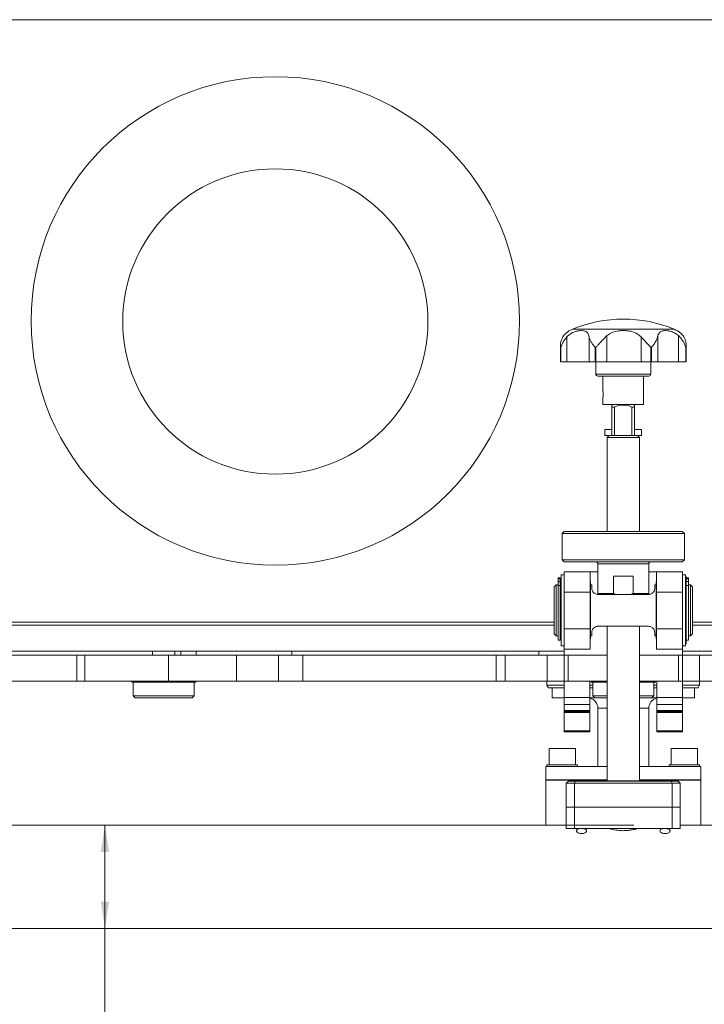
# Model space of a CAD drawing. Header units: millimetres. Extents: x 0 to 1118, y 0 to 864.
# Tile 17 of 22: x 644 to 728, y 381 to 502. Entities that reach past the tile are written whole.
import ezdxf

# ---------------------------------------------------------------- set-up
doc = ezdxf.new("R2010")
doc.units = ezdxf.units.MM
doc.styles.add('SLDTEXTSTYLE3', font='TXT', dxfattribs={"width": 0.605})
doc.dimstyles.new('SLDDIMSTYLE3', dxfattribs={"dimtxt": 3.175, "dimasz": 3.302, "dimexe": 0, "dimexo": 0.0625, "dimgap": 0.79375, "dimtad": 0, "dimtih": 1, "dimtoh": 1, "dimlfac": 4, "dimrnd": 1e-09, "dimzin": 4, "dimdsep": 46, "dimtxsty": 'SLDTEXTSTYLE3', "dimsah": 1, "dimcen": 0.09, "dimadec": 0, "dimazin": 1, "dimtfac": 1, "dimtofl": 0, "dimtmove": 0, "dimatfit": 3, "dimfxl": 1, "dimfrac": 2, "dimtolj": 1, "dimtzin": 12, "dimarcsym": 0})

# ---------------------------------------------------------------- blocks, each defined once
blk = doc.blocks.new('_D_15')
at = {"color": 7, "linetype": 'Continuous', "lineweight": 0}
for p, q in [((719.07, 403.06), (652.52, 403.06)), ((654.12, 403.06), (654.12, 390.36)), ((654.12, 368.54), (654.12, 390.36)), ((635.87, 373.02), (635.14, 373.02)), ((635.14, 373.02), (635.14, 368.15)), ((646.18, 373.02), (646.91, 373.02)), ((646.91, 373.02), (646.91, 368.15)), ((635.14, 368.15), (635.87, 368.15)), ((646.91, 368.15), (646.18, 368.15)), ((650.94, 368.54), (654.12, 368.54))]:
    blk.add_line(p, q, dxfattribs=at)
for points in [[(654.12, 403.06), (653.61, 399.76), (654.63, 399.76)], [(654.12, 390.36), (654.63, 393.66), (653.61, 393.66)]]:
    blk.add_solid(points, dxfattribs=at)
at = {"color": 7, "linetype": 'Continuous', "lineweight": 0, "char_height": 3.175, "attachment_point": 1, "style": 'SLDTEXTSTYLE3'}
for s, insert in [('2.00', (636.78, 372.24)), ('%%c', (633.25, 367.42)), ('50.80', (637.88, 367.42))]:
    blk.add_mtext(s, dxfattribs=dict(at, insert=insert))

msp = doc.modelspace()

# ---------------------------------------------------------------- linework, layer by layer
at = {"color": 7, "linetype": 'Continuous', "lineweight": 15}
for p, q in [((711.5429, 463.9555), (717.7929, 463.9555)), ((717.7929, 463.9555), (724.0429, 463.9555)), ((710.0775, 462.0301), (710.0775, 459.9549)), ((710.8605, 459.9555), (710.8605, 463.0093)), ((713.5827, 463.0093), (713.5827, 459.9555)), ((715.7698, 459.9555), (715.7698, 463.1741)), ((719.9759, 463.0093), (719.9759, 459.9555)), ((722.041, 459.9555), (722.041, 463.1741)), ((724.5638, 463.1741), (724.5638, 459.9555)), ((725.5083, 459.955), (725.5083, 462.0311)), ((710.1222, 461.7681), (710.1086, 461.7681)), ((710.1086, 459.9555), (710.1086, 461.7681)), ((710.1222, 461.7681), (710.1222, 459.9555)), ((714.4035, 461.7681), (714.3487, 461.7681)), ((714.3487, 459.9555), (714.3487, 461.7681)), ((714.4035, 461.7681), (714.4035, 459.9555)), ((721.2371, 461.7681), (721.1823, 461.7681)), ((721.1823, 459.9555), (721.1823, 461.7681)), ((721.2371, 461.7681), (721.2371, 459.9555)), ((725.4772, 461.7681), (725.4636, 461.7681)), ((725.4636, 459.9555), (725.4636, 461.7681)), ((725.4772, 461.7681), (725.4772, 459.9555)), ((710.1086, 459.9555), (710.1222, 459.9555)), ((714.3487, 459.9555), (714.4035, 459.9555)), ((714.4179, 459.9558), (714.4179, 458.4555)), ((721.1679, 458.4555), (721.1679, 459.9558)), ((721.1823, 459.9555), (721.2371, 459.9555)), ((725.4636, 459.9555), (725.4772, 459.9555)), ((715.2929, 458.2058), (715.2929, 456.3487)), ((720.2929, 456.3443), (720.2929, 458.2058)), ((715.2929, 455.5666), (715.2929, 454.7052)), ((720.2929, 454.7052), (720.2929, 455.5623)), ((716.4038, 454.4055), (716.4038, 454.6555)), ((716.4038, 450.9055), (716.4038, 454.4055)), ((716.7285, 454.4055), (716.4038, 454.4055)), ((716.5429, 454.7055), (716.5429, 454.6555)), ((717.2268, 454.6555), (716.7285, 454.4055)), ((716.7285, 454.4055), (716.7285, 450.9055)), ((717.2268, 454.6555), (718.359, 454.6555)), ((718.8573, 454.4055), (718.359, 454.6555)), ((718.8573, 450.9055), (718.8573, 454.4055)), ((719.182, 454.4055), (718.8573, 454.4055)), ((719.0429, 454.6555), (719.0429, 454.7055)), ((719.182, 454.6555), (719.182, 454.4055)), ((719.182, 454.4055), (719.182, 450.9055)), ((716.4038, 451.6555), (715.5429, 451.6555)), ((715.5429, 451.6555), (715.5429, 450.9055)), ((720.0429, 451.6555), (719.182, 451.6555)), ((720.0429, 451.6555), (720.0429, 450.9055)), ((715.5429, 450.9055), (716.0429, 450.9055)), ((716.0429, 450.9055), (715.7929, 450.6555)), ((715.7929, 450.6555), (715.7929, 439.1305)), ((719.7929, 450.6555), (715.7929, 450.6555)), ((716.0429, 450.9055), (716.4038, 450.9055)), ((716.7285, 450.9055), (716.4038, 450.9055)), ((716.7285, 450.9055), (718.8573, 450.9055)), ((719.182, 450.9055), (718.8573, 450.9055)), ((719.182, 450.9055), (719.5429, 450.9055)), ((719.5429, 450.9055), (720.0429, 450.9055)), ((719.7929, 450.6555), (719.5429, 450.9055)), ((719.7929, 439.1305), (719.7929, 450.6555)), ((710.5429, 439.1305), (710.2929, 438.8805)), ((710.5429, 439.1305), (725.0429, 439.1305)), ((725.2929, 438.8805), (725.0429, 439.1305)), ((710.2929, 438.8805), (710.2929, 435.6305)), ((725.2929, 438.8805), (710.2929, 438.8805)), ((725.2929, 435.6305), (725.2929, 438.8805)), ((710.2929, 435.6305), (710.5429, 435.3805)), ((710.2929, 435.6305), (725.2929, 435.6305)), ((725.0429, 435.3805), (710.5429, 435.3805)), ((725.0429, 435.3805), (725.2929, 435.6305)), ((710.5179, 431.6805), (710.5179, 434.1805)), ((710.5179, 434.1805), (713.7054, 434.1805)), ((713.7054, 434.1805), (713.7054, 431.6805)), ((714.6679, 434.1805), (713.7054, 434.1805)), ((714.6679, 435.1305), (714.6679, 431.5055)), ((720.9179, 431.5055), (720.9179, 435.1305)), ((721.8804, 434.1805), (720.9179, 434.1805)), ((721.8804, 434.1805), (725.0679, 434.1805)), ((721.8804, 431.6805), (721.8804, 434.1805)), ((725.0679, 434.1805), (725.0679, 431.6805)), ((710.0554, 433.4174), (709.7804, 433.4174)), ((709.7804, 433.4174), (709.7804, 433.4039)), ((710.0554, 433.4039), (709.7804, 433.4039)), ((709.7804, 433.4039), (709.7804, 433.2952)), ((710.0554, 433.2952), (709.7804, 433.2952)), ((709.7804, 433.2952), (709.7804, 432.9857)), ((709.7804, 432.9857), (710.0554, 432.9857)), ((709.7804, 432.9857), (709.7804, 432.4934)), ((710.0554, 433.4039), (710.0554, 433.4174)), ((710.0554, 433.2952), (710.0554, 433.4039)), ((710.0554, 432.9857), (710.0554, 433.2952)), ((710.0554, 432.9857), (710.0554, 432.4934)), ((710.5179, 433.8055), (710.1429, 433.8055)), ((710.1429, 429.4305), (710.1429, 433.8055)), ((716.5681, 431.5055), (716.5681, 433.6305)), ((719.0176, 433.6305), (716.5681, 433.6305)), ((719.0176, 433.6305), (719.0176, 431.5055)), ((725.4429, 433.8055), (725.0679, 433.8055)), ((725.4429, 433.8055), (725.4429, 425.0555)), ((725.5304, 433.5555), (725.4669, 433.5555)), ((725.4669, 433.5555), (725.4669, 425.3055)), ((725.5304, 433.5555), (725.5304, 425.3055)), ((725.8054, 433.4174), (725.5304, 433.4174)), ((725.8054, 433.4039), (725.5304, 433.4039)), ((725.8054, 433.2952), (725.5304, 433.2952)), ((725.5304, 432.9857), (725.8054, 432.9857)), ((725.8054, 433.4039), (725.8054, 433.4174)), ((725.8054, 433.2952), (725.8054, 433.4039)), ((725.8054, 432.9857), (725.8054, 433.2952)), ((725.8054, 432.9857), (725.8054, 432.4934)), ((709.5429, 432.5555), (709.2929, 432.3055)), ((709.2929, 426.5555), (709.2929, 432.3055)), ((709.7804, 432.5555), (709.5429, 432.5555)), ((709.5429, 432.5555), (709.5429, 426.3055)), ((709.7804, 432.4934), (709.7804, 425.768)), ((710.0554, 432.4934), (709.7804, 432.4934)), ((710.0554, 425.768), (710.0554, 432.4934)), ((710.0804, 432.368), (710.0554, 432.368)), ((710.1429, 432.5555), (710.0804, 432.5555)), ((710.0804, 432.5555), (710.0804, 426.3055)), ((713.7679, 432.9305), (713.7054, 432.9305)), ((713.7679, 429.4305), (713.7679, 432.9305)), ((713.9179, 432.5555), (713.7679, 432.5555)), ((713.9179, 432.5555), (713.9179, 432.1755)), ((721.8179, 432.5555), (721.6679, 432.5555)), ((721.6679, 432.1755), (721.6679, 432.5555)), ((721.8804, 432.9305), (721.8179, 432.9305)), ((721.8179, 432.9305), (721.8179, 425.9305)), ((725.4669, 432.5555), (725.4429, 432.5555)), ((725.8054, 432.4934), (725.5304, 432.4934)), ((726.0429, 432.5555), (725.8054, 432.5555)), ((725.8054, 425.768), (725.8054, 432.4934)), ((726.2929, 432.3055), (726.0429, 432.5555)), ((726.0429, 426.3055), (726.0429, 432.5555)), ((726.2929, 432.3055), (726.2929, 426.5555)), ((713.7054, 431.6805), (710.5179, 431.6805)), ((710.5179, 431.6805), (710.5179, 427.1805)), ((713.7054, 427.1805), (713.7054, 431.6805)), ((714.6679, 431.5055), (714.7929, 431.3805)), ((714.6679, 431.5055), (716.5681, 431.5055)), ((716.0502, 431.3805), (714.7129, 431.3805)), ((716.9359, 431.3805), (714.7929, 431.3805)), ((716.5681, 431.5055), (716.9359, 431.3805)), ((716.9359, 431.3805), (718.6498, 431.3805)), ((718.6498, 431.3805), (719.0176, 431.5055)), ((720.7929, 431.3805), (718.6498, 431.3805)), ((719.0176, 431.5055), (720.9179, 431.5055)), ((720.8729, 431.3805), (719.5356, 431.3805)), ((720.7929, 431.3805), (720.9179, 431.5055)), ((725.0679, 431.6805), (721.8804, 431.6805)), ((721.8804, 427.1805), (721.8804, 431.6805)), ((725.0679, 431.6805), (725.0679, 427.1805)), ((710.1429, 425.0555), (710.1429, 429.4305)), ((713.7679, 425.9305), (713.7679, 429.4305)), ((621.1729, 427.6055), (709.2929, 427.6055)), ((710.5179, 427.1805), (713.7054, 427.1805)), ((710.5179, 424.6805), (710.5179, 427.1805)), ((713.7054, 427.1805), (713.7054, 424.6805)), ((714.7129, 427.4805), (720.8729, 427.4805)), ((715.7929, 427.4805), (715.7929, 408.513)), ((719.7929, 408.513), (719.7929, 427.4805)), ((721.8804, 427.1805), (725.0679, 427.1805)), ((721.8804, 424.6805), (721.8804, 427.1805)), ((725.0679, 427.1805), (725.0679, 424.6805)), ((726.2929, 427.6055), (753.9229, 427.6055)), ((709.2929, 426.5555), (709.5429, 426.3055)), ((709.5429, 426.3055), (709.7804, 426.3055)), ((709.7804, 425.768), (710.0554, 425.768)), ((710.0554, 426.493), (710.0804, 426.493)), ((710.0804, 426.3055), (710.1429, 426.3055)), ((713.7054, 425.9305), (713.7679, 425.9305)), ((713.7679, 426.3055), (713.9179, 426.3055)), ((713.9179, 426.3055), (713.9179, 426.6855)), ((721.6679, 426.6855), (721.6679, 426.3055)), ((721.6679, 426.3055), (721.8179, 426.3055)), ((721.8179, 425.9305), (721.8804, 425.9305)), ((725.4429, 426.3055), (725.4669, 426.3055)), ((725.5304, 425.768), (725.8054, 425.768)), ((725.8054, 426.3055), (726.0429, 426.3055)), ((726.0429, 426.3055), (726.2929, 426.5555)), ((710.1429, 425.0555), (710.5179, 425.0555)), ((713.7054, 424.6805), (710.5179, 424.6805)), ((710.5179, 423.9305), (710.5179, 424.6805)), ((725.0679, 424.6805), (721.8804, 424.6805)), ((725.0679, 425.0555), (725.4429, 425.0555)), ((725.0679, 423.9305), (725.0679, 424.6805)), ((725.4669, 425.3055), (725.5304, 425.3055)), ((621.1729, 424.4305), (710.5179, 424.4305)), ((638.3407, 423.9305), (650.6768, 423.9305)), ((650.6768, 423.9305), (650.6768, 420.7555)), ((650.6768, 423.9305), (651.6666, 423.9305)), ((651.6666, 423.9305), (651.6666, 420.7555)), ((651.6666, 423.9305), (661.934, 423.9305)), ((659.9679, 424.4305), (659.9679, 423.9305)), ((661.934, 423.9305), (661.934, 420.7555)), ((661.934, 423.9305), (670.2842, 423.9305)), ((662.7179, 423.9305), (662.7179, 424.4305)), ((663.4308, 424.4305), (663.4308, 423.9305)), ((665.3224, 424.4305), (665.3224, 423.9305)), ((670.2842, 423.9305), (670.2842, 420.7555)), ((670.2842, 423.9305), (675.4558, 423.9305)), ((675.4558, 420.7555), (675.4558, 423.9305)), ((675.4558, 423.9305), (678.4252, 423.9305)), ((677.0724, 423.9305), (677.0724, 424.4305)), ((678.4252, 423.9305), (678.4252, 420.7555)), ((678.4252, 423.9305), (702.1788, 423.9305)), ((702.1788, 420.7555), (702.1788, 423.9305)), ((702.1788, 423.9305), (703.2721, 423.9305)), ((703.2721, 423.9305), (703.2721, 420.7555)), ((703.2721, 423.9305), (708.4477, 423.9305)), ((707.4179, 424.4305), (707.4179, 423.9305)), ((708.4477, 420.7555), (708.4477, 423.9305)), ((708.4477, 423.9305), (710.5179, 423.9305)), ((715.7929, 423.9305), (710.5179, 423.9305)), ((710.5179, 420.7555), (710.5179, 423.9305)), ((711.0179, 423.9305), (711.0179, 420.7555)), ((711.0179, 423.9305), (715.7929, 423.9305)), ((725.0679, 423.9305), (719.7929, 423.9305)), ((719.7929, 423.9305), (724.5679, 423.9305)), ((724.5679, 420.7555), (724.5679, 423.9305)), ((725.0679, 424.4305), (753.9229, 424.4305)), ((725.0679, 423.9305), (725.0679, 420.7555)), ((725.0679, 423.9305), (727.1381, 423.9305)), ((727.1381, 423.9305), (727.1381, 420.7555)), ((727.1381, 423.9305), (732.3137, 423.9305)), ((638.3407, 420.7555), (650.6768, 420.7555)), ((650.6768, 420.7555), (651.6666, 420.7555)), ((651.6666, 420.7555), (661.934, 420.7555)), ((657.4054, 420.7555), (657.4054, 420.593)), ((657.4054, 420.593), (665.2804, 420.593)), ((657.5929, 420.593), (657.5929, 418.943)), ((661.934, 420.7555), (670.2842, 420.7555)), ((665.0929, 418.943), (665.0929, 420.593)), ((665.2804, 420.593), (665.2804, 420.7555)), ((670.2842, 420.7555), (675.4558, 420.7555)), ((678.4252, 420.7555), (675.4558, 420.7555)), ((678.4252, 420.7555), (702.1788, 420.7555)), ((703.2721, 420.7555), (702.1788, 420.7555)), ((703.2721, 420.7555), (708.4477, 420.7555)), ((708.4179, 420.7555), (708.4179, 420.2305)), ((708.4179, 420.2305), (708.5911, 419.9305)), ((708.4179, 420.2305), (710.5179, 420.2305)), ((710.5179, 420.7555), (708.4477, 420.7555)), ((710.5179, 419.9305), (708.5911, 419.9305)), ((709.0429, 419.9305), (709.0429, 418.6805)), ((710.5179, 420.7555), (710.5179, 418.7376)), ((711.0179, 420.7555), (710.5179, 420.7555)), ((711.0179, 420.7555), (715.7929, 420.7555)), ((713.6929, 420.7555), (713.6929, 418.7376)), ((713.6929, 420.2305), (714.0429, 420.2305)), ((714.0429, 419.9305), (713.6929, 419.9305)), ((713.8554, 420.7555), (713.8554, 420.593)), ((713.8554, 420.593), (715.7929, 420.593)), ((714.0429, 420.593), (714.0429, 418.943)), ((719.7929, 420.7555), (724.5679, 420.7555)), ((719.7929, 420.593), (721.7304, 420.593)), ((721.5429, 418.943), (721.5429, 420.593)), ((721.5429, 420.2305), (721.8929, 420.2305)), ((721.8929, 419.9305), (721.5429, 419.9305)), ((721.7304, 420.593), (721.7304, 420.7555)), ((721.8929, 420.7555), (721.8929, 418.7376)), ((725.0679, 420.7555), (724.5679, 420.7555)), ((725.0679, 420.7555), (725.0679, 418.7376)), ((727.1381, 420.7555), (725.0679, 420.7555)), ((725.0679, 420.2305), (727.1679, 420.2305)), ((726.9947, 419.9305), (725.0679, 419.9305)), ((726.5429, 418.6805), (726.5429, 419.9305)), ((726.9947, 419.9305), (727.1679, 420.2305)), ((727.1381, 420.7555), (732.3137, 420.7555)), ((727.1679, 420.2305), (727.1679, 420.7555)), ((657.5929, 418.943), (657.8429, 418.693)), ((657.5929, 418.943), (665.0929, 418.943)), ((664.8429, 418.693), (657.8429, 418.693)), ((664.8429, 418.693), (665.0929, 418.943)), ((710.5179, 418.6805), (709.0429, 418.6805)), ((710.5179, 418.7376), (713.6929, 418.7376)), ((710.5179, 417.8715), (710.5179, 418.7376)), ((713.6929, 418.7376), (713.6929, 417.8715)), ((715.7929, 418.6805), (713.6929, 418.6805)), ((714.0429, 418.943), (714.2929, 418.693)), ((714.0429, 418.943), (715.7929, 418.943)), ((715.7929, 418.693), (714.2929, 418.693)), ((719.7929, 418.943), (721.5429, 418.943)), ((721.2929, 418.693), (719.7929, 418.693)), ((721.8929, 418.6805), (719.7929, 418.6805)), ((721.2929, 418.693), (721.5429, 418.943)), ((721.8929, 418.7376), (725.0679, 418.7376)), ((721.8929, 417.8715), (721.8929, 418.7376)), ((725.0679, 418.7376), (725.0679, 417.8715)), ((726.5429, 418.6805), (725.0679, 418.6805)), ((713.6929, 417.8715), (710.5179, 417.8715)), ((710.5179, 417.1395), (710.5179, 417.8715)), ((713.6929, 417.8715), (713.6929, 417.1395)), ((714.6679, 417.4305), (714.6679, 410.2618)), ((720.9179, 410.2618), (720.9179, 417.4305)), ((725.0679, 417.8715), (721.8929, 417.8715)), ((721.8929, 417.1395), (721.8929, 417.8715)), ((725.0679, 417.8715), (725.0679, 417.1395)), ((710.5179, 417.1395), (713.6929, 417.1395)), ((710.5179, 417.0055), (710.5179, 417.1395)), ((713.6929, 417.0055), (710.5179, 417.0055)), ((710.5179, 416.8715), (710.5179, 417.0055)), ((713.6929, 416.8715), (710.5179, 416.8715)), ((710.5179, 414.6395), (710.5179, 416.8715)), ((713.6929, 417.1395), (713.6929, 417.0055)), ((713.6929, 417.0055), (713.6929, 416.8715)), ((713.6929, 414.6395), (713.6929, 416.8715)), ((721.8929, 417.1395), (725.0679, 417.1395)), ((721.8929, 417.0055), (721.8929, 417.1395)), ((725.0679, 417.0055), (721.8929, 417.0055)), ((721.8929, 416.8715), (721.8929, 417.0055)), ((725.0679, 416.8715), (721.8929, 416.8715)), ((721.8929, 414.6395), (721.8929, 416.8715)), ((725.0679, 417.1395), (725.0679, 417.0055)), ((725.0679, 417.0055), (725.0679, 416.8715)), ((725.0679, 414.6395), (725.0679, 416.8715)), ((710.5179, 414.6395), (713.6929, 414.6395)), ((710.5179, 414.5055), (710.5179, 414.6395)), ((713.6929, 414.5055), (710.5179, 414.5055)), ((713.6929, 414.6395), (713.6929, 414.5055)), ((721.8929, 414.6395), (725.0679, 414.6395)), ((721.8929, 414.5055), (721.8929, 414.6395)), ((725.0679, 414.5055), (721.8929, 414.5055)), ((725.0679, 414.6395), (725.0679, 414.5055)), ((708.6679, 412.4618), (708.6679, 410.4618)), ((710.2929, 412.4618), (708.6679, 412.4618)), ((711.9179, 412.4618), (710.2929, 412.4618)), ((711.9179, 410.4618), (711.9179, 412.4618)), ((723.6679, 412.4618), (723.6679, 410.4618)), ((725.2929, 412.4618), (723.6679, 412.4618)), ((726.9179, 412.4618), (725.2929, 412.4618)), ((726.9179, 410.4618), (726.9179, 412.4618)), ((708.2679, 410.2618), (708.2679, 408.6368)), ((708.2679, 410.2618), (715.7929, 410.2618)), ((708.4179, 410.4618), (708.4179, 410.2618)), ((708.4179, 410.4618), (712.1679, 410.4618)), ((712.1679, 410.2618), (712.1679, 410.4618)), ((719.7929, 410.2618), (724.5281, 410.2618)), ((723.4179, 410.4618), (723.4179, 410.2618)), ((723.4179, 410.4618), (727.1679, 410.4618)), ((724.5281, 410.2618), (727.3179, 410.2618)), ((727.1679, 410.2618), (727.1679, 410.4618)), ((727.3179, 408.6368), (727.3179, 410.2618)), ((708.2679, 408.6368), (715.7929, 408.6368)), ((708.2679, 408.5868), (708.2679, 403.0618)), ((715.7929, 408.5868), (708.2679, 408.5868)), ((709.4429, 408.6368), (709.4429, 408.5868)), ((710.7929, 408.188), (711.0429, 408.438)), ((710.7929, 405.263), (710.7929, 408.188)), ((711.7929, 408.188), (710.7929, 408.188)), ((711.0429, 408.438), (711.8964, 408.438)), ((711.1429, 408.5868), (711.1429, 408.6368)), ((711.8964, 408.438), (711.7929, 408.188)), ((711.7929, 408.188), (711.7929, 405.263)), ((723.7929, 408.188), (711.7929, 408.188)), ((711.8964, 408.438), (723.6893, 408.438)), ((715.7929, 408.513), (715.8679, 408.438)), ((715.7929, 408.513), (719.7929, 408.513)), ((719.7179, 408.438), (719.7929, 408.513)), ((719.7929, 408.6368), (724.5281, 408.6368)), ((727.3179, 408.5868), (719.7929, 408.5868)), ((723.6893, 408.438), (724.5429, 408.438)), ((723.6893, 408.438), (723.7929, 408.188)), ((723.7929, 405.263), (723.7929, 408.188)), ((724.7929, 408.188), (723.7929, 408.188)), ((724.4429, 408.6368), (724.4429, 408.5868)), ((724.5281, 408.6368), (727.3179, 408.6368)), ((724.5429, 408.438), (724.7929, 408.188)), ((724.7929, 408.188), (724.7929, 405.263)), ((726.1429, 408.5868), (726.1429, 408.6368)), ((727.3179, 403.0618), (727.3179, 408.5868)), ((710.7929, 402.6322), (710.7929, 405.263)), ((710.7929, 405.263), (711.7929, 405.263)), ((711.7929, 405.263), (710.7929, 405.263)), ((711.7929, 405.263), (711.7929, 402.6322)), ((723.7929, 405.263), (711.7929, 405.263)), ((711.7929, 405.263), (723.7929, 405.263)), ((723.7929, 402.6322), (723.7929, 405.263)), ((723.7929, 405.263), (724.7929, 405.263)), ((724.7929, 405.263), (723.7929, 405.263)), ((724.7929, 405.263), (724.7929, 402.6322)), ((710.7929, 403.0618), (607.1032, 403.0618)), ((710.7679, 403.0618), (710.7929, 403.0618)), ((767.9876, 403.0618), (724.7929, 403.0618)), ((724.7929, 403.0618), (724.8179, 403.0618)), ((711.7929, 402.6322), (710.7929, 402.6322)), ((723.7929, 402.6322), (711.7929, 402.6322)), ((724.7929, 402.6322), (723.7929, 402.6322)), ((614.0189, 390.3618), (761.0719, 390.3618))]:
    msp.add_line(p, q, dxfattribs=at)
at = {"color": 9, "linetype": 'Continuous', "lineweight": 15}
for p, q in [((714.4179, 458.4555), (717.7929, 458.4555)), ((717.7929, 458.4555), (721.1679, 458.4555)), ((720.9179, 435.1305), (714.6679, 435.1305)), ((715.7929, 417.4305), (714.6679, 417.4305)), ((720.9179, 417.4305), (719.7929, 417.4305))]:
    msp.add_line(p, q, dxfattribs=at)
at = {"color": 7, "linetype": 'Continuous', "lineweight": 15}
for centre, radius in [((675.0484, 464.9805), 30), ((675.0504, 464.9108), 18.75)]:
    msp.add_circle(centre, radius, dxfattribs=at)
for centre, radius, start, end in [((717.7929, 448.9555), 16.25, 67.380135, 112.619865), ((712.413, 461.6118), 2.5, 110.3677, 132.189392), ((723.1728, 461.6118), 2.5, 48.362075, 69.6323), ((714.6679, 458.4555), 0.25, 180, 270), ((720.9179, 458.4555), 0.25, 270, 0), ((714.4179, 435.1305), 0.25, 0, 90), ((721.1679, 435.1305), 0.25, 90, 180), ((713.4179, 417.4305), 1.25, 0, 77.290967), ((722.1679, 417.4305), 1.25, 102.709033, 180), ((712.2179, 408.4618), 0.175, 90, 134.415309), ((723.3679, 408.4618), 0.175, 45.584691, 90)]:
    msp.add_arc(centre, radius, start, end, dxfattribs=at)
for points, knots in [([(630.4412, 501.9805), (630.9632, 501.9805), (632.0153, 501.9805), (633.5865, 501.9805), (635.1536, 501.9805), (636.8257, 501.9805), (638.5913, 501.9805), (640.6528, 501.9805), (642.8743, 501.9805), (645.2462, 501.9805), (647.9711, 501.9805), (651.0188, 501.9805), (654.0729, 501.9805), (656.7785, 501.9805), (659.1585, 501.9805), (661.408, 501.9805), (663.5125, 501.9805), (665.8631, 501.9805), (668.7065, 501.9805), (672.0499, 501.9805), (675.4687, 501.9805), (678.7141, 501.9805), (681.7739, 501.9805), (684.6191, 501.9805), (687.4547, 501.9805), (690.2708, 501.9805), (693.5507, 501.9805), (697.2696, 501.9805), (701.6656, 501.9805), (706.2905, 501.9805), (711.174, 501.9805), (716.1043, 501.9805), (721.1162, 501.9805), (726.2207, 501.9805), (730.5619, 501.9805), (734.081, 501.9805), (736.7565, 501.9805), (739.4493, 501.9805), (741.2534, 501.9805), (742.1555, 501.9805)], [0, 0, 0, 0, 0.01326553, 0.02673923, 0.04021537, 0.0538769, 0.07079354, 0.08771438, 0.11070747, 0.13372215, 0.15673495, 0.19154205, 0.22528938, 0.24794705, 0.27061099, 0.2932526, 0.31049524, 0.32773694, 0.35588549, 0.38464521, 0.41340862, 0.44277175, 0.46712329, 0.49168468, 0.51624983, 0.54120041, 0.56615393, 0.60396785, 0.64178649, 0.68598237, 0.73020535, 0.77442451, 0.81871405, 0.86359154, 0.90858941, 0.93136448, 0.9541383, 0.97707047, 1, 1, 1, 1]), ([(710.7431, 463.4503), (710.6779, 463.3972), (710.5483, 463.2916), (710.4224, 463.103), (710.3599, 463.0093)], [0, 0, 0, 0, 0.50328687, 1, 1, 1, 1]), ([(710.8605, 463.0093), (711.0416, 463.176), (711.4027, 463.5085), (711.9589, 463.7095), (712.4062, 463.7943), (712.7588, 463.8035), (713.0618, 463.7519), (713.332, 463.6094), (713.502, 463.3631), (713.562, 463.1), (713.5827, 463.0093)], [0, 0, 0, 0, 0.15764734, 0.31440608, 0.42468033, 0.53813486, 0.64938818, 0.76416047, 0.91867565, 1, 1, 1, 1]), ([(715.7698, 463.1741), (715.9841, 463.325), (716.4112, 463.6258), (717.1391, 463.7685), (717.7749, 463.8071), (718.3199, 463.7788), (718.9271, 463.6729), (719.5241, 463.449), (719.8426, 463.139), (719.9759, 463.0093)], [0, 0, 0, 0, 0.17620928, 0.35121226, 0.47388715, 0.58538309, 0.69981452, 0.87437308, 1, 1, 1, 1]), ([(722.041, 463.1741), (722.1035, 463.325), (722.228, 463.6258), (722.6221, 463.7941), (723.1048, 463.8119), (723.6155, 463.7094), (724.0902, 463.5389), (724.3985, 463.3015), (724.5638, 463.1741)], [0, 0, 0, 0, 0.18588381, 0.37049508, 0.58974179, 0.71644609, 0.8478905, 1, 1, 1, 1]), ([(725.2259, 463.0093), (725.0974, 463.1932), (724.9612, 463.3882), (724.8386, 463.4733), (724.8317, 463.4781)], [0, 0, 0, 0, 0.943267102, 1, 1, 1, 1]), ([(710.3599, 463.0093), (710.2973, 462.8922), (710.172, 462.6578), (710.0911, 462.3158), (710.0724, 462.0404), (710.0838, 461.8705), (710.0971, 461.7901), (710.1061, 461.7729), (710.1086, 461.7681)], [0, 0, 0, 0, 0.28418167, 0.56860696, 0.79368344, 0.91599364, 0.97623905, 1, 1, 1, 1]), ([(710.1222, 461.7681), (710.129, 461.7809), (710.1624, 461.8434), (710.2438, 462.102), (710.4218, 462.4424), (710.6466, 462.7692), (710.8107, 462.9534), (710.8605, 463.0093)], [0, 0, 0, 0, 0.04944318, 0.24215811, 0.5478436, 0.8626051, 1, 1, 1, 1]), ([(713.5827, 463.0093), (713.6223, 462.8939), (713.7027, 462.6598), (713.8938, 462.3175), (714.0781, 462.0404), (714.2152, 461.8705), (714.2958, 461.7901), (714.337, 461.7729), (714.3487, 461.7681)], [0, 0, 0, 0, 0.28030099, 0.5686109, 0.79368532, 0.91599441, 0.97623927, 1, 1, 1, 1]), ([(714.4035, 461.7681), (714.4275, 461.7809), (714.5451, 461.8434), (714.7454, 462.102), (715.0726, 462.4423), (715.4335, 462.8288), (715.6628, 463.0643), (715.7698, 463.1741)], [0, 0, 0, 0, 0.04345463, 0.21282794, 0.48148882, 0.75812643, 1, 1, 1, 1]), ([(719.9759, 463.0093), (720.0872, 462.8939), (720.3129, 462.6598), (720.6325, 462.3175), (720.8811, 462.0404), (721.0406, 461.8705), (721.1279, 461.7901), (721.1703, 461.7729), (721.1823, 461.7681)], [0, 0, 0, 0, 0.28030099, 0.5686109, 0.79368532, 0.91599441, 0.97623927, 1, 1, 1, 1]), ([(721.2371, 461.7681), (721.2602, 461.7809), (721.3735, 461.8434), (721.5419, 462.102), (721.7715, 462.4423), (721.9571, 462.8288), (722.0144, 463.0643), (722.041, 463.1741)], [0, 0, 0, 0, 0.043454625, 0.21282794, 0.481488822, 0.758126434, 1, 1, 1, 1]), ([(724.5638, 463.1741), (724.6666, 463.0683), (724.8753, 462.8537), (725.1257, 462.5042), (725.2981, 462.1842), (725.3929, 461.9515), (725.4372, 461.8166), (725.4565, 461.7811), (725.4636, 461.7681)], [0, 0, 0, 0, 0.23253913, 0.47177236, 0.72393175, 0.87735909, 0.955006, 1, 1, 1, 1]), ([(725.4772, 461.7681), (725.4822, 461.7813), (725.4977, 461.8216), (725.5146, 462.0239), (725.4973, 462.3241), (725.3998, 462.6922), (725.2788, 462.9128), (725.2259, 463.0093)], [0, 0, 0, 0, 0.0514537, 0.15772149, 0.46097989, 0.76427113, 1, 1, 1, 1]), ([(714.6679, 458.2055), (714.678, 458.2055), (714.6989, 458.2055), (714.8728, 458.2055), (715.1611, 458.2055), (715.5676, 458.2055), (716.0672, 458.2055), (716.6273, 458.2055), (717.2097, 458.2055), (717.6023, 458.2055), (717.7929, 458.2055)], [0, 0, 0, 0, 0.11651603, 0.24001133, 0.36864081, 0.5, 0.63135919, 0.75998867, 0.88348397, 1, 1, 1, 1]), ([(717.7929, 458.2055), (717.9835, 458.2055), (718.3761, 458.2055), (718.9585, 458.2055), (719.5186, 458.2055), (720.0182, 458.2055), (720.4247, 458.2055), (720.713, 458.2055), (720.8869, 458.2055), (720.9078, 458.2055), (720.9179, 458.2055)], [0, 0, 0, 0, 0.11651603, 0.24001133, 0.36864081, 0.5, 0.63135919, 0.75998867, 0.88348397, 1, 1, 1, 1]), ([(715.2937, 455.5666), (715.2934, 455.5653), (715.2926, 455.5598), (715.2982, 455.5952), (715.3081, 455.6693), (715.3188, 455.7789), (715.3249, 455.908), (715.3237, 456.0421), (715.3161, 456.1655), (715.3049, 456.2674), (715.296, 456.3296), (715.2918, 456.3562), (715.293, 456.3489), (715.293, 456.3487)], [0, 0, 0, 0, 0.0351275, 0.14110873, 0.24753835, 0.35511797, 0.46278353, 0.56929784, 0.67523, 0.78204536, 0.88983782, 0.99718671, 1, 1, 1, 1]), ([(720.2921, 456.3443), (720.2923, 456.3457), (720.2932, 456.3512), (720.2876, 456.3158), (720.2777, 456.2417), (720.267, 456.132), (720.2609, 456.003), (720.2621, 455.8689), (720.2697, 455.7455), (720.2809, 455.6436), (720.2898, 455.5813), (720.294, 455.5548), (720.2928, 455.5621), (720.2928, 455.5623)], [0, 0, 0, 0, 0.0351275, 0.14110873, 0.24753835, 0.35511797, 0.46278353, 0.56929784, 0.67523, 0.78204536, 0.88983782, 0.99718671, 1, 1, 1, 1]), ([(714.7129, 431.3805), (714.6393, 431.3865), (714.4924, 431.3986), (714.2959, 431.4889), (714.1146, 431.6334), (713.9618, 431.8633), (713.9205, 432.0545), (713.9183, 432.1567), (713.9179, 432.1755)], [0, 0, 0, 0, 0.13387843, 0.26746729, 0.40732517, 0.6168401, 0.929305, 1, 1, 1, 1]), ([(721.6679, 432.1755), (721.6571, 432.0579), (721.6412, 431.8852), (721.4559, 431.6148), (721.2554, 431.4641), (721.0445, 431.39), (720.922, 431.3832), (720.8729, 431.3805)], [0, 0, 0, 0, 0.400004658, 0.587196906, 0.775976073, 0.910325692, 1, 1, 1, 1]), ([(709.2929, 427.9805), (708.2412, 427.9805), (704.7781, 427.9805), (700.1644, 427.9805), (695.3575, 427.9805), (691.7736, 427.9805), (688.186, 427.9805), (684.5876, 427.9805), (681.5268, 427.9805), (679.0489, 427.9805), (676.7733, 427.9805), (674.0741, 427.9805), (670.9672, 427.9805), (667.8553, 427.9805), (665.1881, 427.9805), (662.9574, 427.9805), (660.9437, 427.9805), (658.7675, 427.9805), (656.4432, 427.9805), (653.7786, 427.9805), (650.9506, 427.9805), (647.9158, 427.9805), (645.0126, 427.9805), (642.5265, 427.9805), (640.4801, 427.9805), (638.7793, 427.9805), (636.8926, 427.9805), (634.8077, 427.9805), (632.6479, 427.9805), (631.1826, 427.9805), (630.4412, 427.9805)], [0, 0, 0, 0, 0.03991672, 0.13144251, 0.17722206, 0.22299591, 0.26674673, 0.31089311, 0.35502541, 0.37738202, 0.39973783, 0.43630583, 0.47351027, 0.51071155, 0.54860993, 0.57157736, 0.59454605, 0.62567747, 0.65683671, 0.68798867, 0.73517829, 0.77543048, 0.81575981, 0.85607368, 0.87636134, 0.89664662, 0.92198279, 0.94778751, 0.97358063, 1, 1, 1, 1]), ([(713.9179, 426.6855), (713.9287, 426.8031), (713.9446, 426.9758), (714.1299, 427.2462), (714.3304, 427.397), (714.5413, 427.471), (714.6638, 427.4778), (714.7129, 427.4805)], [0, 0, 0, 0, 0.40000466, 0.58719691, 0.77597607, 0.91032569, 1, 1, 1, 1]), ([(720.8729, 427.4805), (720.9465, 427.4745), (721.0934, 427.4624), (721.2899, 427.3721), (721.4711, 427.2276), (721.624, 426.9977), (721.6652, 426.8065), (721.6675, 426.7044), (721.6679, 426.6855)], [0, 0, 0, 0, 0.13387843, 0.26746729, 0.40732517, 0.6168401, 0.929305, 1, 1, 1, 1]), ([(742.1555, 427.9805), (741.2592, 427.9805), (739.4665, 427.9805), (736.7777, 427.9805), (734.0928, 427.9805), (731.4005, 427.9805), (728.7985, 427.9805), (727.0981, 427.9805), (726.2929, 427.9805)], [0, 0, 0, 0, 0.16771202, 0.3354431, 0.50449345, 0.67355339, 0.84541343, 1, 1, 1, 1]), ([(712.6679, 402.0101), (712.6056, 402.0138), (712.4812, 402.0211), (712.3135, 402.0754), (712.1719, 402.1548), (712.0684, 402.2598), (712.0282, 402.3786), (712.0738, 402.4918), (712.2065, 402.5762), (712.3447, 402.6221), (712.4344, 402.6306), (712.4506, 402.6322)], [0, 0, 0, 0, 0.10029217, 0.20029711, 0.30744527, 0.43149418, 0.57070486, 0.7145203, 0.85021953, 0.9729706, 1, 1, 1, 1]), ([(712.8813, 402.6322), (712.9159, 402.6277), (713.0138, 402.615), (713.1431, 402.5685), (713.2531, 402.4951), (713.3035, 402.3979), (713.2819, 402.2826), (713.1787, 402.1618), (713.0106, 402.0677), (712.8278, 402.0174), (712.7159, 402.0123), (712.6679, 402.0101)], [0, 0, 0, 0, 0.05909939, 0.16701653, 0.28044637, 0.4027054, 0.53598012, 0.678385, 0.81974076, 0.9227038, 1, 1, 1, 1]), ([(717.7929, 402.3736), (717.4929, 402.3885), (716.8936, 402.4181), (716.2985, 402.5544), (716.081, 402.628), (716.0685, 402.6322)], [0, 0, 0, 0, 0.48587916, 0.97046206, 1, 1, 1, 1]), ([(719.517, 402.6322), (719.4888, 402.6234), (719.3349, 402.5754), (719.0077, 402.4977), (718.5398, 402.4161), (718.1265, 402.378), (717.8742, 402.3747), (717.7929, 402.3736)], [0, 0, 0, 0, 0.060769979, 0.331939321, 0.596246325, 0.869883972, 1, 1, 1, 1]), ([(722.9179, 402.0101), (722.8556, 402.0138), (722.7312, 402.0211), (722.5635, 402.0754), (722.4219, 402.1548), (722.3184, 402.2598), (722.2782, 402.3786), (722.3238, 402.4918), (722.4565, 402.5762), (722.5947, 402.6221), (722.6844, 402.6306), (722.7006, 402.6322)], [0, 0, 0, 0, 0.10029217, 0.20029711, 0.30744527, 0.43149418, 0.57070486, 0.7145203, 0.85021953, 0.9729706, 1, 1, 1, 1]), ([(723.1313, 402.6322), (723.1659, 402.6277), (723.2638, 402.615), (723.3931, 402.5685), (723.5031, 402.4951), (723.5535, 402.3979), (723.5319, 402.2826), (723.4287, 402.1618), (723.2606, 402.0677), (723.0778, 402.0174), (722.9659, 402.0123), (722.9179, 402.0101)], [0, 0, 0, 0, 0.05909939, 0.16701653, 0.28044637, 0.4027054, 0.53598012, 0.678385, 0.81974076, 0.9227038, 1, 1, 1, 1])]:
    msp.add_open_spline(points, degree=3, knots=knots, dxfattribs=at)
for points in [[(710.1222, 459.9555), (710.1532, 459.9555), (710.2153, 459.9555), (710.3838, 459.9555), (710.5966, 459.9555), (710.7726, 459.9555), (710.8605, 459.9555)], [(713.5827, 459.9555), (713.4836, 459.9555), (713.2855, 459.9555), (712.668, 459.9555), (711.8648, 459.9555), (711.1953, 459.9555), (710.8605, 459.9555)], [(713.5827, 459.9555), (713.6166, 459.9555), (713.6845, 459.9555), (713.8606, 459.9555), (714.08, 459.9555), (714.2591, 459.9555), (714.3487, 459.9555)], [(714.4035, 459.9555), (714.5146, 459.9555), (714.7367, 459.9555), (715.0946, 459.9555), (715.4492, 459.9555), (715.6629, 459.9555), (715.7698, 459.9555)], [(719.9759, 459.9555), (719.6421, 459.9555), (718.9746, 459.9555), (717.8828, 459.9555), (716.7867, 459.9555), (716.1088, 459.9555), (715.7698, 459.9555)], [(719.9759, 459.9555), (720.0737, 459.9555), (720.2692, 459.9555), (720.5811, 459.9555), (720.8921, 459.9555), (721.0856, 459.9555), (721.1823, 459.9555)], [(721.2371, 459.9555), (721.3391, 459.9555), (721.543, 459.9555), (721.7825, 459.9555), (721.9623, 459.9555), (722.0148, 459.9555), (722.041, 459.9555)], [(724.5638, 459.9555), (724.2609, 459.9555), (723.6552, 459.9555), (722.9225, 459.9555), (722.3471, 459.9555), (722.143, 459.9555), (722.041, 459.9555)], [(724.5638, 459.9555), (724.6708, 459.9555), (724.8848, 459.9555), (725.1472, 459.9555), (725.3541, 459.9555), (725.4271, 459.9555), (725.4636, 459.9555)], [(715.2929, 454.7055), (715.3022, 454.7055), (715.3208, 454.7055), (715.4695, 454.7055), (715.7005, 454.7055), (716.0138, 454.7055), (716.395, 454.7055), (716.83, 454.7055), (717.302, 454.7055), (717.7929, 454.7055), (718.2838, 454.7055), (718.7558, 454.7055), (719.1908, 454.7055), (719.572, 454.7055), (719.8853, 454.7055), (720.1163, 454.7055), (720.265, 454.7055), (720.2836, 454.7055), (720.2929, 454.7055)]]:
    msp.add_open_spline(points, degree=3, dxfattribs=at)

# ---------------------------------------------------------------- dimensions: what is measured, and where the dimension line sits
at = {"color": 7, "linetype": 'Continuous', "lineweight": 0}
dim = msp.add_linear_dim(base=(654.119, 390.3618), p1=(720.6679, 403.0618), p2=(604.7954, 390.3618), angle=90, text='%%c<>', dimstyle='SLDDIMSTYLE3', dxfattribs=at)
dim.commit()
dim.dimension.update_dxf_attribs({"geometry": '_D_15', "text_midpoint": (654.119, 368.5368), "dimtype": 160})

doc.saveas('drawing.dxf')
